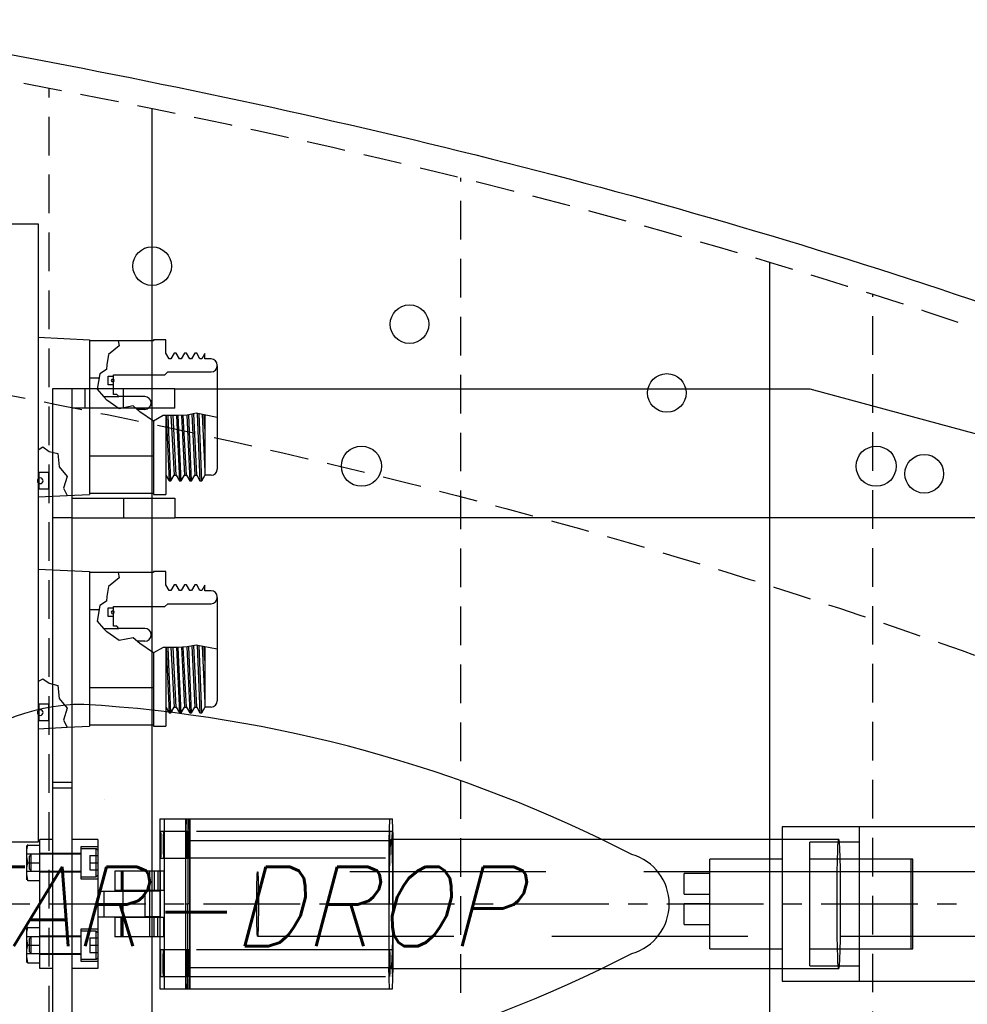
# Model space of a CAD drawing. Extents: x -181 to 162, y 84 to 272.
# Tile 32 of 85: x -20 to -11, y 104 to 114. Entities that reach past the tile are written whole.
import ezdxf

# ---------------------------------------------------------------- set-up
doc = ezdxf.new("R2010")
doc.units = 0
doc.header["$LTSCALE"] = 1.5
doc.header["$MEASUREMENT"] = 0
for name, pattern in [('CENTER', [2, 1.25, -0.25, 0.25, -0.25]), ('HIDDEN', [0.375, 0.25, -0.125]), ('SLDHIDDEN0', [1.905, 1.27, -0.635])]:
    doc.linetypes.add(name, pattern=pattern)
doc.layers.get('0').update_dxf_attribs({"linetype": 'CONTINUOUS'})
doc.layers.get('DEFPOINTS').update_dxf_attribs({"linetype": 'CONTINUOUS'})
for name, color, linetype in [('DEVICE_TRACKPOINT', 212, 'CONTINUOUS'), ('DIM', 1, 'CONTINUOUS'), ('HULL', 7, 'CONTINUOUS'), ('J_BOX_AFT', 171, 'CONTINUOUS'), ('STATION13', 90, 'CONTINUOUS'), ('STATION14', 100, 'CONTINUOUS'), ('TAIL', 140, 'CONTINUOUS')]:
    doc.layers.add(name, color=color, linetype=linetype)
doc.styles.add('ENGR', font='Romans', dxfattribs={"oblique": 15})
doc.dimstyles.get("Standard").update_dxf_attribs({"dimtxt": 0.18, "dimasz": 0.18, "dimexe": 0.18, "dimexo": 0.0625, "dimgap": 0.09, "dimtad": 0, "dimtih": 1, "dimtoh": 1, "dimdec": 4, "dimzin": 0, "dimtxsty": 'STANDARD', "dimcen": 0.09, "dimazin": 3, "dimtfac": 1, "dimtdec": 4, "dimtofl": 0, "dimtmove": 0, "dimatfit": 3, "dimtolj": 1, "dimtzin": 0})

# ---------------------------------------------------------------- blocks, each defined once
blk = doc.blocks.new('*D13')
at = {"color": 0, "linetype": 'BYBLOCK'}
for start, end in [(36.08281, 54.4378), (5.5622, 24.27056)]:
    blk.add_arc((-66.6118, 105.266), 11.1294, start, end, dxfattribs=at)
for points in [[(-60.2366, 114.1682), (-60.0416, 114.4709), (-61.0471, 114.9043)], [(-55.355, 106.3534), (-55.7146, 106.336), (-55.4824, 105.266)]]:
    blk.add_solid(points, dxfattribs=at)
at = {"layer": 'DEFPOINTS', "color": 0, "linetype": 'BYBLOCK'}
for p in [(-60.1729, 116.4184), (-56.1536, 109.0724), (-100.5781, 105.266), (-66.6118, 105.266), (0.4895, 105.266)]:
    blk.add_point(p, dxfattribs=at)
at = {"color": 0, "linetype": 'BYBLOCK', "insert": (-56.9735, 110.8306), "char_height": 0.9, "attachment_point": 5, "style": 'ENGR'}
blk.add_mtext('\\A1;60°', dxfattribs=at)
blk = doc.blocks.new('*D14')
at = {"color": 0, "linetype": 'BYBLOCK'}
for p, q in [((-46.001, 114.1007), (-53.5143, 123.5221)), ((-47.0493, 105.266), (-62.306, 105.266))]:
    blk.add_line(p, q, dxfattribs=at)
for centre, radius, start, end in [((-38.9555, 105.266), 23.2154, 128.90461, 153.94624), ((-38.9555, 105.266), 23.2154, 154.62422, 179.66682), ((-66.6118, 105.266), 11.1687, 335.70973, 354.45741), ((-66.6118, 105.266), 11.1687, 305.54259, 323.93941)]:
    blk.add_arc(centre, radius, start, end, dxfattribs=at)
for points in [[(-53.5495, 123.3496), (-53.5213, 123.3145), (-53.4301, 123.4165)], [(-62.1481, 105.4009), (-62.1931, 105.401), (-62.171, 105.266)], [(-55.6751, 104.1959), (-55.3155, 104.1785), (-55.4431, 105.266)], [(-60.0219, 96.0268), (-60.2168, 96.3295), (-61.0274, 95.5936)]]:
    blk.add_solid(points, dxfattribs=at)
at = {"layer": 'DEFPOINTS', "color": 0, "linetype": 'BYBLOCK'}
for p in [(-58.137, 118.3437), (-45.9425, 114.0274), (-100.5781, 105.266), (-66.6118, 105.266), (-46.9555, 105.266), (-38.9555, 105.266), (-38.9555, 105.266), (0.4895, 105.266), (-58.0561, 98.0869), (-60.1729, 94.1135)]:
    blk.add_point(p, dxfattribs=at)
at = {"color": 0, "linetype": 'BYBLOCK', "attachment_point": 5, "style": 'ENGR'}
for s, insert, char_height in [('\\A1;51.4286°', (-59.8719, 115.3388), 0.1125), ('\\A1;60°', (-56.9394, 99.6816), 0.9)]:
    blk.add_mtext(s, dxfattribs=dict(at, insert=insert, char_height=char_height))

msp = doc.modelspace()

# ---------------------------------------------------------------- linework, layer by layer
at = {"layer": 'DEVICE_TRACKPOINT'}
for centre, radius, start, end in [((-19.24282, 105.26596), 1.9375, 90, 270), ((-20.04631, 93.80377), 13.42376, 62.830821, 86.568436), ((-14.05532, 105.26596), 0.5, 286.087703, 73.912297), ((-20.04631, 116.72816), 13.42376, 273.431564, 297.169179)]:
    msp.add_arc(centre, radius, start, end, dxfattribs=at)
at = {"layer": 'HULL', "color": 1, "linetype": 'HIDDEN'}
for p, q in [((-19.57806, 97.34596), (-19.57806, 113.18596)), ((-15.57806, 98.21596), (-15.57806, 112.31596)), ((-11.57806, 99.34596), (-11.57806, 111.18596))]:
    msp.add_line(p, q, dxfattribs=at)
at = {"layer": 'HULL', "color": 1, "linetype": 'CENTER', "ltscale": 0.5}
msp.add_line((-100.57806, 105.26596), (0.48946, 105.26596), dxfattribs=at)
at = {"layer": 'HULL'}
for centre in [(-18.57806, 111.45796), (-16.07806, 110.89423), (-13.57806, 110.227), (-11.07806, 109.44204)]:
    msp.add_circle(centre, 0.1875, dxfattribs=at)
msp.add_open_spline([(-48.95324, 115.75906), (-48.84376, 115.75777), (-48.73428, 115.75645), (-46.45449, 115.7283), (-44.2833, 115.68556), (-39.9428, 115.53271), (-37.77383, 115.42729), (-33.4384, 115.15612), (-31.27203, 114.98494), (-26.94861, 114.55135), (-24.78874, 114.30093), (-20.99171, 113.71354), (-19.35143, 113.41455), (-16.09003, 112.71673), (-14.46962, 112.31322), (-11.26659, 111.37254), (-9.68406, 110.83541), (-7.55502, 110.00951), (-6.98557, 109.77846), (-6.42025, 109.53743)], degree=3, knots=[74.6001134, 74.6001134, 74.6001134, 74.6001134, 74.9283983, 74.9283983, 81.4361575, 81.4361575, 87.9439167, 87.9439167, 94.4516759, 94.4516759, 100.9594351, 100.9594351, 105.9455006, 105.9455006, 110.9315661, 110.9315661, 115.9176317, 115.9176317, 117.7521095, 117.7521095, 117.7521095, 117.7521095], dxfattribs=at)
at = {"layer": 'HULL', "linetype": 'HIDDEN'}
for points, knots in [([(-48.95324, 115.50903), (-47.16125, 115.48809), (-43.36781, 115.42367), (-37.57394, 115.17955), (-32.23851, 114.82774), (-27.57243, 114.37093), (-23.56567, 113.88505), (-19.55998, 113.2139), (-15.5475, 112.35282), (-11.53283, 111.22406), (-8.49984, 110.13242), (-6.80428, 109.43047), (-6.42025, 109.26596)], [74.6030311, 74.6030311, 74.6030311, 74.6030311, 79.9791963, 85.9844023, 91.9983944, 96.0173619, 100.0484908, 104.1042151, 108.1977344, 112.3542834, 116.6055891, 117.8588752, 117.8588752, 117.8588752, 117.8588752]), ([(-30.76888, 111.66263), (-29.7295, 111.56709), (-28.68985, 111.46122), (-26.40879, 111.2078), (-25.17688, 111.05625), (-22.63328, 110.68783), (-21.31217, 110.46496), (-18.68369, 109.95869), (-17.38419, 109.67639), (-14.8201, 109.0333), (-13.55198, 108.67196), (-11.23506, 107.9222), (-10.17947, 107.54517), (-8.62026, 106.93455), (-8.10727, 106.72497), (-7.60153, 106.50832)], [93.0863497, 93.0863497, 93.0863497, 93.0863497, 96.2758139, 96.2758139, 100.0991072, 100.0991072, 104.2544148, 104.2544148, 108.4097224, 108.4097224, 112.56503, 112.56503, 116.1059409, 116.1059409, 117.8588752, 117.8588752, 117.8588752, 117.8588752])]:
    msp.add_open_spline(points, degree=3, knots=knots, dxfattribs=at)
at = {"layer": 'J_BOX_AFT'}
for p, q in [((-22.68507, 111.8676), (-19.68507, 111.8676)), ((-19.68507, 111.8676), (-19.68507, 105.8676)), ((-19.68507, 110.7676), (-19.68507, 109.67605)), ((-19.68507, 110.7676), (-19.18507, 110.7426)), ((-19.18507, 110.7426), (-19.18507, 109.2426)), ((-18.9073, 110.73402), (-19.18507, 110.73402)), ((-18.56507, 110.73402), (-18.9073, 110.73402)), ((-18.44507, 110.7426), (-18.56507, 110.7426)), ((-18.56507, 110.7426), (-18.56507, 110.73402)), ((-18.44507, 110.6126), (-18.44507, 110.7426)), ((-18.41332, 110.5576), (-18.44507, 110.6126)), ((-18.36332, 110.6126), (-18.39507, 110.5576)), ((-18.34507, 110.6126), (-18.36332, 110.6126)), ((-18.31332, 110.5576), (-18.34507, 110.6126)), ((-18.26332, 110.6126), (-18.29507, 110.5576)), ((-18.24507, 110.6126), (-18.26332, 110.6126)), ((-18.21332, 110.5576), (-18.24507, 110.6126)), ((-18.16332, 110.6126), (-18.19507, 110.5576)), ((-18.14507, 110.6126), (-18.16332, 110.6126)), ((-18.11332, 110.5576), (-18.14507, 110.6126)), ((-18.06507, 110.60956), (-18.09507, 110.5576)), ((-18.06507, 110.5571), (-18.06507, 110.60956)), ((-18.39507, 110.5576), (-18.41332, 110.5576)), ((-18.29507, 110.5576), (-18.31332, 110.5576)), ((-18.19507, 110.5576), (-18.21332, 110.5576)), ((-18.09507, 110.5576), (-18.11332, 110.5576)), ((-18.00507, 110.5571), (-18.06507, 110.5571)), ((-17.94507, 110.4911), (-17.94507, 110.4971)), ((-18.95207, 110.4026), (-18.45557, 110.4026)), ((-18.95207, 110.3901), (-18.95207, 110.4026)), ((-18.45557, 110.4026), (-18.42707, 110.4311)), ((-18.42707, 110.4311), (-18.00507, 110.4311)), ((-17.94507, 110.4911), (-17.94507, 109.4941)), ((-19.09305, 110.37076), (-19.18507, 110.37076)), ((-18.95207, 110.21167), (-18.95207, 110.3051)), ((-18.92207, 110.21167), (-18.95207, 110.21167)), ((-18.90207, 110.19167), (-18.92207, 110.21167)), ((-19.04938, 110.19167), (-18.90207, 110.19167)), ((-18.64982, 110.19167), (-18.90207, 110.19167)), ((-18.64982, 110.06667), (-18.72259, 110.06667)), ((-18.56507, 109.9548), (-18.56507, 109.2426)), ((-18.44507, 110.00691), (-18.44507, 109.2426)), ((-18.06507, 110.01272), (-18.06507, 109.42456)), ((-19.68507, 109.67605), (-19.68507, 109.45416)), ((-18.56507, 109.61443), (-19.18507, 109.61443)), ((-19.58107, 109.45416), (-19.68507, 109.45416)), ((-19.58107, 109.29431), (-19.58107, 109.45416)), ((-17.94507, 109.4941), (-17.94507, 109.4881)), ((-18.44507, 109.4276), (-18.41332, 109.3726)), ((-18.41332, 109.3726), (-18.39507, 109.3726)), ((-18.39507, 109.3726), (-18.36332, 109.4276)), ((-18.36332, 109.4276), (-18.34507, 109.4276)), ((-18.34507, 109.4276), (-18.31332, 109.3726)), ((-18.31332, 109.3726), (-18.29507, 109.3726)), ((-18.29507, 109.3726), (-18.26332, 109.4276)), ((-18.26332, 109.4276), (-18.24507, 109.4276)), ((-18.24507, 109.4276), (-18.21332, 109.3726)), ((-18.21332, 109.3726), (-18.19507, 109.3726)), ((-18.19507, 109.3726), (-18.16332, 109.4276)), ((-18.16332, 109.4276), (-18.14507, 109.4276)), ((-18.14507, 109.4276), (-18.11332, 109.3726)), ((-18.11332, 109.3726), (-18.09507, 109.3726)), ((-18.09507, 109.3726), (-18.06507, 109.42456)), ((-18.00507, 109.4281), (-18.06507, 109.4281)), ((-19.58107, 109.29431), (-19.68507, 109.29431)), ((-19.68507, 109.29431), (-19.68507, 109.2176)), ((-18.56507, 109.25117), (-19.18507, 109.25117)), ((-19.68507, 109.2176), (-19.40283, 109.23171)), ((-19.40283, 109.23171), (-19.18507, 109.2426)), ((-18.56507, 109.2426), (-18.44507, 109.2426)), ((-19.68507, 108.5176), (-19.18507, 108.4926)), ((-19.68507, 108.5176), (-19.68507, 107.42605)), ((-19.18507, 108.4926), (-19.18507, 106.9926)), ((-18.44507, 108.4926), (-18.56507, 108.4926)), ((-18.56507, 108.4926), (-18.56507, 108.48402)), ((-18.44507, 108.3626), (-18.44507, 108.4926)), ((-18.9073, 108.48402), (-19.18507, 108.48402)), ((-18.56507, 108.48402), (-18.9073, 108.48402)), ((-18.41332, 108.3076), (-18.44507, 108.3626)), ((-18.39507, 108.3076), (-18.41332, 108.3076)), ((-18.36332, 108.3626), (-18.39507, 108.3076)), ((-18.34507, 108.3626), (-18.36332, 108.3626)), ((-18.31332, 108.3076), (-18.34507, 108.3626)), ((-18.29507, 108.3076), (-18.31332, 108.3076)), ((-18.26332, 108.3626), (-18.29507, 108.3076)), ((-18.24507, 108.3626), (-18.26332, 108.3626)), ((-18.21332, 108.3076), (-18.24507, 108.3626)), ((-18.19507, 108.3076), (-18.21332, 108.3076)), ((-18.16332, 108.3626), (-18.19507, 108.3076)), ((-18.14507, 108.3626), (-18.16332, 108.3626)), ((-18.11332, 108.3076), (-18.14507, 108.3626)), ((-18.09507, 108.3076), (-18.11332, 108.3076)), ((-18.06507, 108.35956), (-18.09507, 108.3076)), ((-18.06507, 108.3071), (-18.06507, 108.35956)), ((-18.00507, 108.3071), (-18.06507, 108.3071)), ((-17.94507, 108.2411), (-17.94507, 108.2471)), ((-17.94507, 108.2411), (-17.94507, 107.2441)), ((-19.09305, 108.12076), (-19.18507, 108.12076)), ((-18.95207, 108.1526), (-18.45557, 108.1526)), ((-18.95207, 108.1401), (-18.95207, 108.1526)), ((-18.45557, 108.1526), (-18.42707, 108.1811)), ((-18.42707, 108.1811), (-18.00507, 108.1811)), ((-18.95207, 107.96167), (-18.95207, 108.0551)), ((-19.04938, 107.94167), (-18.90207, 107.94167)), ((-18.92207, 107.96167), (-18.95207, 107.96167)), ((-18.90207, 107.94167), (-18.92207, 107.96167)), ((-18.64982, 107.94167), (-18.90207, 107.94167)), ((-18.64982, 107.81667), (-18.72259, 107.81667)), ((-18.44507, 107.75691), (-18.44507, 106.9926)), ((-18.06507, 107.76272), (-18.06507, 107.17456)), ((-18.56507, 107.7048), (-18.56507, 106.9926)), ((-19.68507, 107.42605), (-19.68507, 107.20416)), ((-18.56507, 107.36443), (-19.18507, 107.36443)), ((-17.94507, 107.2441), (-17.94507, 107.2381)), ((-19.58107, 107.20416), (-19.68507, 107.20416)), ((-19.58107, 107.04431), (-19.58107, 107.20416)), ((-18.44507, 107.1776), (-18.41332, 107.1226)), ((-18.39507, 107.1226), (-18.36332, 107.1776)), ((-18.36332, 107.1776), (-18.34507, 107.1776)), ((-18.34507, 107.1776), (-18.31332, 107.1226)), ((-18.29507, 107.1226), (-18.26332, 107.1776)), ((-18.26332, 107.1776), (-18.24507, 107.1776)), ((-18.24507, 107.1776), (-18.21332, 107.1226)), ((-18.19507, 107.1226), (-18.16332, 107.1776)), ((-18.16332, 107.1776), (-18.14507, 107.1776)), ((-18.14507, 107.1776), (-18.11332, 107.1226)), ((-18.09507, 107.1226), (-18.06507, 107.17456)), ((-18.00507, 107.1781), (-18.06507, 107.1781)), ((-18.41332, 107.1226), (-18.39507, 107.1226)), ((-18.31332, 107.1226), (-18.29507, 107.1226)), ((-18.21332, 107.1226), (-18.19507, 107.1226)), ((-18.11332, 107.1226), (-18.09507, 107.1226)), ((-19.58107, 107.04431), (-19.68507, 107.04431)), ((-19.68507, 107.04431), (-19.68507, 106.9676)), ((-19.68507, 106.9676), (-19.40283, 106.98171)), ((-19.40283, 106.98171), (-19.18507, 106.9926)), ((-18.56507, 107.00117), (-19.18507, 107.00117)), ((-18.56507, 106.9926), (-18.44507, 106.9926)), ((-19.68507, 105.8676), (-22.68507, 105.8676))]:
    msp.add_line(p, q, dxfattribs=at)
at = {"layer": 'J_BOX_AFT', "color": 5}
for p, q in [((-18.9073, 110.73402), (-18.89678, 110.68309)), ((-19.00198, 110.59895), (-19.01952, 110.50079)), ((-18.89678, 110.68309), (-19.00198, 110.59895)), ((-19.01952, 110.50079), (-19.02302, 110.45522)), ((-19.08614, 110.41315), (-19.11069, 110.2624)), ((-19.02302, 110.45522), (-19.08614, 110.41315)), ((-19.00407, 110.3901), (-18.95207, 110.3901)), ((-19.00407, 110.3051), (-19.00407, 110.3901)), ((-18.95207, 110.3051), (-19.00407, 110.3051)), ((-18.95207, 110.3051), (-18.95207, 110.3901)), ((-19.11069, 110.2624), (-19.04938, 110.19167)), ((-19.01952, 110.15723), (-19.04938, 110.19167)), ((-19.01807, 110.15624), (-19.01952, 110.15723)), ((-18.95207, 110.11099), (-19.01807, 110.15624)), ((-18.89678, 110.07309), (-18.95207, 110.11099)), ((-18.76353, 110.10114), (-18.89678, 110.07309)), ((-18.69691, 110.04504), (-18.76353, 110.10114)), ((-18.56365, 109.95443), (-18.69691, 110.04504)), ((-18.14987, 110.02952), (-18.23753, 110.01199)), ((-18.1912, 110.02126), (-18.16332, 109.4276)), ((-18.14507, 109.4276), (-18.17312, 110.02487)), ((-17.94507, 109.98895), (-18.14987, 110.02952)), ((-18.14122, 110.02781), (-18.11332, 109.3726)), ((-18.09507, 109.3726), (-18.12283, 110.02416)), ((-18.09109, 110.01788), (-18.06507, 109.46724)), ((-18.47248, 110.00701), (-18.56365, 109.95443)), ((-18.33221, 110.0065), (-18.47248, 110.00701)), ((-18.44111, 110.0069), (-18.41332, 109.3726)), ((-18.39507, 109.3726), (-18.42285, 110.00683)), ((-18.39594, 110.00673), (-18.36332, 109.4276)), ((-18.34507, 109.4276), (-18.37447, 110.00666)), ((-18.34228, 110.00654), (-18.31332, 109.3726)), ((-18.23753, 110.01199), (-18.33221, 110.0065)), ((-18.29507, 109.3726), (-18.32407, 110.00698)), ((-18.29289, 110.00878), (-18.26332, 109.4276)), ((-18.24507, 109.4276), (-18.27685, 110.00971)), ((-18.24056, 110.01182), (-18.21332, 109.3726)), ((-18.19507, 109.3726), (-18.22245, 110.01501)), ((-18.06507, 109.8796), (-18.07284, 110.01426)), ((-19.68507, 109.67605), (-19.641, 109.70256)), ((-19.641, 109.70256), (-19.57905, 109.65837)), ((-19.57905, 109.65837), (-19.49349, 109.63775)), ((-19.49349, 109.63775), (-19.48169, 109.51107)), ((-19.67707, 109.29431), (-19.67707, 109.45416)), ((-19.48169, 109.51107), (-19.40499, 109.41679)), ((-19.40499, 109.41679), (-19.44039, 109.3019)), ((-19.44039, 109.3019), (-19.40283, 109.23171)), ((-18.89678, 108.43309), (-19.00198, 108.34895)), ((-18.9073, 108.48402), (-18.89678, 108.43309)), ((-19.00198, 108.34895), (-19.01952, 108.25079)), ((-19.02302, 108.20522), (-19.08614, 108.16315)), ((-19.01952, 108.25079), (-19.02302, 108.20522)), ((-19.08614, 108.16315), (-19.11069, 108.0124)), ((-19.00407, 108.1401), (-18.95207, 108.1401)), ((-19.00407, 108.0551), (-19.00407, 108.1401)), ((-18.95207, 108.0551), (-18.95207, 108.1401)), ((-19.11069, 108.0124), (-19.04938, 107.94167)), ((-18.95207, 108.0551), (-19.00407, 108.0551)), ((-19.01952, 107.90723), (-19.04938, 107.94167)), ((-19.01807, 107.90624), (-19.01952, 107.90723)), ((-18.95207, 107.86099), (-19.01807, 107.90624)), ((-18.89678, 107.82309), (-18.95207, 107.86099)), ((-18.76353, 107.85114), (-18.89678, 107.82309)), ((-18.69691, 107.79504), (-18.76353, 107.85114)), ((-18.56365, 107.70443), (-18.69691, 107.79504)), ((-18.47248, 107.75701), (-18.56365, 107.70443)), ((-18.33221, 107.7565), (-18.47248, 107.75701)), ((-18.44111, 107.7569), (-18.41332, 107.1226)), ((-18.39507, 107.1226), (-18.42285, 107.75683)), ((-18.39594, 107.75673), (-18.36332, 107.1776)), ((-18.34507, 107.1776), (-18.37447, 107.75666)), ((-18.34228, 107.75654), (-18.31332, 107.1226)), ((-18.23753, 107.76199), (-18.33221, 107.7565)), ((-18.29507, 107.1226), (-18.32407, 107.75698)), ((-18.29289, 107.75878), (-18.26332, 107.1776)), ((-18.24507, 107.1776), (-18.27685, 107.75971)), ((-18.24056, 107.76182), (-18.21332, 107.1226)), ((-18.14987, 107.77952), (-18.23753, 107.76199)), ((-18.19507, 107.1226), (-18.22245, 107.76501)), ((-18.1912, 107.77126), (-18.16332, 107.1776)), ((-18.14507, 107.1776), (-18.17312, 107.77487)), ((-17.94507, 107.73895), (-18.14987, 107.77952)), ((-18.14122, 107.77781), (-18.11332, 107.1226)), ((-18.09507, 107.1226), (-18.12283, 107.77416)), ((-18.09109, 107.76788), (-18.06507, 107.21724)), ((-18.06507, 107.6296), (-18.07284, 107.76426)), ((-19.68507, 107.42605), (-19.641, 107.45256)), ((-19.641, 107.45256), (-19.57905, 107.40837)), ((-19.57905, 107.40837), (-19.49349, 107.38775)), ((-19.49349, 107.38775), (-19.48169, 107.26107)), ((-19.48169, 107.26107), (-19.40499, 107.16679)), ((-19.67707, 107.04431), (-19.67707, 107.20416)), ((-19.40499, 107.16679), (-19.44039, 107.0519)), ((-19.44039, 107.0519), (-19.40283, 106.98171))]:
    msp.add_line(p, q, dxfattribs=at)
at = {"layer": 'J_BOX_AFT'}
for centre, radius, start, end in [((-18.00507, 110.4971), 0.06, 360, 90), ((-18.00507, 110.4911), 0.06, 270, 360), ((-18.64982, 110.12917), 0.0625, 270, 90), ((-18.00507, 109.4881), 0.06, 270, 360), ((-18.00507, 108.2471), 0.06, 360, 90), ((-18.00507, 108.2411), 0.06, 270, 360), ((-18.64982, 107.87917), 0.0625, 270, 90), ((-18.00507, 107.2381), 0.06, 270, 360)]:
    msp.add_arc(centre, radius, start, end, dxfattribs=at)
at = {"layer": 'J_BOX_AFT', "color": 7}
for centre, radius, start, end in [((-18.96093, 110.3476), 0.01444, 90, 270), ((-18.96093, 110.3476), 0.01444, 270, 90), ((-19.66477, 109.37424), 0.02755, 90, 270), ((-19.66477, 109.37424), 0.02755, 270, 90), ((-18.96093, 108.0976), 0.01444, 90, 270), ((-18.96093, 108.0976), 0.01444, 270, 90), ((-19.66477, 107.12424), 0.02755, 90, 270), ((-19.66477, 107.12424), 0.02755, 270, 90)]:
    msp.add_arc(centre, radius, start, end, dxfattribs=at)
at = {"layer": 'STATION13'}
msp.add_line((-18.57802, 97.55121), (-18.57802, 112.98902), dxfattribs=at)
at = {"layer": 'STATION14'}
msp.add_line((-12.57802, 99.04431), (-12.57802, 111.49592), dxfattribs=at)
at = {"layer": 'TAIL', "linetype": 'CONTINUOUS'}
for p, q in [((-19.54479, 110.26595), (-19.54479, 106.38887)), ((-19.35679, 110.26595), (-19.54479, 110.26595)), ((-19.35679, 110.26595), (-19.35679, 106.38887)), ((-18.85679, 110.26595), (-19.35679, 110.26595)), ((-18.35679, 110.26595), (-18.85679, 110.26595)), ((-18.85679, 110.07795), (-18.85679, 110.26595)), ((-18.35679, 110.26595), (-12.18897, 110.26595)), ((-18.35679, 110.07795), (-18.35679, 110.26595)), ((-12.18897, 110.26595), (-8.48181, 109.26596)), ((-18.85679, 110.07795), (-19.35679, 110.07795)), ((-18.35679, 110.07795), (-18.85679, 110.07795)), ((-19.35679, 109.20396), (-18.85679, 109.20396)), ((-18.85679, 109.20396), (-18.35679, 109.20396)), ((-18.85679, 109.20396), (-18.85679, 109.01596)), ((-18.35679, 109.20396), (-18.35679, 109.01596)), ((-19.35679, 109.01596), (-18.85679, 109.01596)), ((-18.85679, 109.01596), (-18.35679, 109.01596)), ((-9.85681, 109.01596), (-18.35679, 109.01596)), ((-19.54479, 106.38887), (-19.54479, 104.14306)), ((-19.35679, 106.38887), (-19.54479, 106.38887)), ((-19.35679, 106.38887), (-19.35679, 104.14306)), ((-19.04379, 106.27536), (-19.04379, 106.27536)), ((-18.5029, 106.09096), (-18.5029, 105.58396)), ((-18.5029, 106.09096), (-18.46084, 106.09096)), ((-18.46084, 106.09096), (-18.46084, 104.44097)), ((-18.46084, 106.09096), (-18.21092, 106.09096)), ((-18.23195, 106.09096), (-18.23195, 105.26596)), ((-18.21092, 106.09096), (-18.21092, 104.44097)), ((-18.21092, 106.09096), (-16.24185, 106.09096)), ((-16.23656, 105.8837), (-16.24185, 106.09096)), ((-12.4592, 106.01596), (-12.4592, 105.89096)), ((-11.7092, 106.01596), (-12.4592, 106.01596)), ((-11.7092, 106.01596), (-11.7092, 105.57846)), ((-11.7092, 106.01596), (-11.7092, 105.57846)), ((-10.4592, 106.01596), (-11.7092, 106.01596)), ((-19.79979, 105.83279), (-19.79979, 105.49913)), ((-19.78497, 105.83796), (-19.79265, 105.83796)), ((-19.78497, 105.83796), (-19.66979, 105.83796)), ((-19.66979, 104.64097), (-19.66979, 105.89096)), ((-19.54479, 105.89096), (-19.66979, 105.89096)), ((-19.10679, 105.89096), (-19.35679, 105.89096)), ((-19.10679, 105.89096), (-19.10679, 104.64097)), ((-18.21092, 104.64823), (-18.21092, 105.8837)), ((-18.21092, 105.8837), (-16.23656, 105.8837)), ((-11.90902, 105.89096), (-16.23675, 105.89096)), ((-16.23656, 104.64823), (-16.23656, 105.8837)), ((-19.78497, 105.66596), (-19.66979, 105.66596)), ((-18.86844, 105.58396), (-18.94073, 105.58396)), ((-18.94073, 105.58396), (-18.94073, 105.39596)), ((-18.52418, 105.58396), (-18.86844, 105.58396)), ((-18.86844, 105.58396), (-18.86844, 105.39596)), ((-18.4642, 105.58396), (-18.52418, 105.58396)), ((-18.52418, 105.58396), (-18.52418, 105.39596)), ((-18.4642, 105.58396), (-18.4642, 105.39596)), ((-9.55629, 105.57846), (-11.89522, 105.57846)), ((-19.78497, 105.49396), (-19.79265, 105.49396)), ((-19.78497, 105.49396), (-19.66979, 105.49396)), ((-19.78497, 105.49396), (-19.66979, 105.49396)), ((-19.10679, 105.39096), (-19.04679, 105.39096)), ((-19.04679, 105.39096), (-18.64879, 105.39096)), ((-19.04679, 105.39096), (-19.04679, 105.14096)), ((-18.86844, 105.39596), (-18.94073, 105.39596)), ((-18.52418, 105.39596), (-18.86844, 105.39596)), ((-18.49705, 105.39096), (-18.64879, 105.39096)), ((-18.64879, 105.39096), (-18.64879, 105.14096)), ((-18.4642, 105.39596), (-18.52418, 105.39596)), ((-18.5029, 105.39596), (-18.5029, 105.39096)), ((-18.49705, 105.14096), (-18.49705, 105.39096)), ((-18.25299, 105.26596), (-18.23195, 105.26596)), ((-18.23195, 104.44097), (-18.23195, 105.26596)), ((-18.21092, 105.26596), (-18.23195, 105.26596)), ((-19.10679, 105.14096), (-19.04679, 105.14096)), ((-19.04679, 105.14096), (-18.64879, 105.14096)), ((-18.49705, 105.14096), (-18.64879, 105.14096)), ((-18.5029, 105.14096), (-18.5029, 105.13596)), ((-18.86844, 105.13596), (-18.94073, 105.13596)), ((-18.94073, 105.13596), (-18.94073, 104.94796)), ((-18.86844, 104.94796), (-18.86844, 105.13596)), ((-18.52418, 105.13596), (-18.86844, 105.13596)), ((-18.4642, 105.13596), (-18.52418, 105.13596)), ((-18.52418, 104.94796), (-18.52418, 105.13596)), ((-18.4642, 104.94796), (-18.4642, 105.13596)), ((-19.79979, 105.0328), (-19.79979, 104.69913)), ((-19.78497, 105.03796), (-19.79265, 105.03796)), ((-19.78497, 105.03796), (-19.66979, 105.03796)), ((-11.89522, 104.95346), (-9.55629, 104.95346)), ((-11.7092, 104.95346), (-11.7092, 104.51597)), ((-11.7092, 104.95346), (-11.7092, 104.51597)), ((-19.78497, 104.86596), (-19.66979, 104.86596)), ((-18.86844, 104.94796), (-18.94073, 104.94796)), ((-18.52418, 104.94796), (-18.86844, 104.94796)), ((-18.4642, 104.94796), (-18.52418, 104.94796)), ((-18.5029, 104.94796), (-18.5029, 104.44097)), ((-19.78497, 104.69397), (-19.79265, 104.69397)), ((-19.78497, 104.69397), (-19.66979, 104.69397)), ((-19.78497, 104.69397), (-19.66979, 104.69397)), ((-19.54479, 104.64097), (-19.66979, 104.64097)), ((-19.10679, 104.64097), (-19.35679, 104.64097)), ((-18.21092, 104.64823), (-16.23656, 104.64823)), ((-16.24185, 104.44097), (-16.23656, 104.64823)), ((-16.23675, 104.64097), (-11.90902, 104.64097)), ((-12.4592, 104.64097), (-12.4592, 104.51597)), ((-12.4592, 104.51597), (-11.7092, 104.51597)), ((-11.7092, 104.51597), (-10.4592, 104.51597)), ((-18.5029, 104.44097), (-18.46084, 104.44097)), ((-18.46084, 104.44097), (-18.21092, 104.44097)), ((-18.21092, 104.44097), (-16.24185, 104.44097))]:
    msp.add_line(p, q, dxfattribs=at)
at = {"layer": 'TAIL', "linetype": 'SLDHIDDEN0'}
for p, q in [((-19.22889, 110.07795), (-19.22889, 110.26595)), ((-19.35679, 109.01596), (-19.54479, 109.01596)), ((-19.35679, 106.44456), (-19.54479, 106.44456)), ((-18.25299, 106.09096), (-18.25299, 104.44097)), ((-18.2477, 106.09096), (-18.25299, 105.8837)), ((-18.21092, 105.8837), (-18.2162, 106.09096)), ((-16.27335, 106.09096), (-16.27863, 105.8837)), ((-18.46721, 105.97096), (-18.49653, 105.97096)), ((-18.21729, 105.97096), (-18.46721, 105.97096)), ((-18.21729, 105.96946), (-18.24661, 105.96946)), ((-16.24294, 105.96946), (-18.21729, 105.96946)), ((-19.27079, 105.82221), (-19.27079, 105.50971)), ((-19.10679, 105.82221), (-19.27079, 105.82221)), ((-18.25299, 105.8837), (-18.25299, 104.64823)), ((-18.25299, 105.8837), (-18.21092, 105.8837)), ((-16.27863, 105.8837), (-16.27863, 104.64823)), ((-16.23675, 105.89096), (-16.2576, 105.89096)), ((-12.4592, 105.89096), (-12.4592, 104.64097)), ((-12.1892, 105.26596), (-12.1892, 105.86596)), ((-11.7092, 105.86596), (-12.1892, 105.86596)), ((-19.66979, 105.74796), (-19.79979, 105.74796)), ((-19.75219, 105.74796), (-19.77079, 105.72936)), ((-19.77079, 105.66596), (-19.77079, 105.72936)), ((-19.75219, 105.66596), (-19.75219, 105.74796)), ((-19.27079, 105.74796), (-19.75219, 105.74796)), ((-19.54479, 105.75446), (-19.66979, 105.75446)), ((-19.35679, 105.75446), (-19.54479, 105.75446)), ((-19.27079, 105.75446), (-19.35679, 105.75446)), ((-19.12029, 105.80096), (-19.27079, 105.80096)), ((-19.18379, 105.73596), (-19.10679, 105.73596)), ((-19.18379, 105.73596), (-19.18379, 105.66596)), ((-19.10679, 105.78746), (-19.12029, 105.80096)), ((-19.12029, 105.66596), (-19.12029, 105.80096)), ((-19.77079, 105.60256), (-19.77079, 105.66596)), ((-19.75219, 105.58396), (-19.75219, 105.66596)), ((-19.18379, 105.66596), (-19.10679, 105.66596)), ((-19.18379, 105.66596), (-19.18379, 105.59596)), ((-19.12029, 105.53096), (-19.12029, 105.66596)), ((-18.49653, 105.71096), (-18.46721, 105.71096)), ((-18.46721, 105.71096), (-18.21729, 105.71096)), ((-18.24661, 105.71246), (-18.21729, 105.71246)), ((-18.21729, 105.71246), (-16.24294, 105.71246)), ((-12.4592, 105.70096), (-13.1592, 105.70096)), ((-13.1592, 105.3498), (-13.1592, 105.70096)), ((-11.1892, 105.70096), (-12.1892, 105.70096)), ((-11.2092, 105.70096), (-11.7092, 105.70096)), ((-11.2092, 105.70096), (-11.2092, 104.83096)), ((-11.1892, 105.26596), (-11.1892, 105.70096)), ((-19.79979, 105.58396), (-19.66979, 105.58396)), ((-19.77079, 105.60256), (-19.75219, 105.58396)), ((-19.75219, 105.58396), (-19.27079, 105.58396)), ((-19.66979, 105.57746), (-19.54479, 105.57746)), ((-19.54479, 105.57746), (-19.35679, 105.57746)), ((-19.35679, 105.57746), (-19.27079, 105.57746)), ((-19.27079, 105.53096), (-19.12029, 105.53096)), ((-19.18379, 105.59596), (-19.10679, 105.59596)), ((-19.18379, 105.59596), (-19.10679, 105.59596)), ((-19.12029, 105.53096), (-19.10679, 105.54446)), ((-18.87933, 105.58396), (-18.87933, 105.39596)), ((-18.86179, 105.58396), (-18.86179, 105.39596)), ((-18.60179, 105.39596), (-18.60179, 105.58396)), ((-18.55952, 105.58396), (-18.55952, 105.39596)), ((-18.5029, 105.58396), (-18.5029, 105.39596)), ((-18.49954, 105.58396), (-18.49954, 105.39596)), ((-11.89522, 105.57846), (-17.55367, 105.57846)), ((-13.4092, 105.48149), (-13.4092, 105.56221)), ((-13.1592, 105.56221), (-13.4092, 105.56221)), ((-11.7092, 105.57846), (-11.7092, 104.95346)), ((-11.7092, 105.57846), (-11.7092, 104.95346)), ((-19.27079, 105.50971), (-19.10679, 105.50971)), ((-13.4092, 105.36221), (-13.4092, 105.48149)), ((-18.86179, 105.39096), (-18.86179, 105.14096)), ((-18.64879, 105.39096), (-18.64879, 105.14096)), ((-18.60179, 105.14096), (-18.60179, 105.39096)), ((-18.5029, 105.39096), (-18.5029, 105.14096)), ((-13.4092, 105.36221), (-13.1592, 105.36221)), ((-13.1592, 104.83096), (-13.1592, 105.3498)), ((-13.4092, 105.18711), (-13.4092, 105.26784)), ((-13.1592, 105.26784), (-13.4092, 105.26784)), ((-12.1892, 104.66597), (-12.1892, 105.26596)), ((-11.1892, 104.83096), (-11.1892, 105.26596)), ((-13.4092, 105.06784), (-13.4092, 105.18711)), ((-18.87933, 104.94796), (-18.87933, 105.13596)), ((-18.86179, 105.13596), (-18.86179, 104.94796)), ((-18.60179, 104.94796), (-18.60179, 105.13596)), ((-18.55952, 104.94796), (-18.55952, 105.13596)), ((-18.5029, 105.13596), (-18.5029, 104.94796)), ((-18.49954, 104.94796), (-18.49954, 105.13596)), ((-13.4092, 105.06784), (-13.1592, 105.06784)), ((-19.54479, 104.95446), (-19.66979, 104.95446)), ((-19.35679, 104.95446), (-19.54479, 104.95446)), ((-19.27079, 104.95446), (-19.35679, 104.95446)), ((-19.27079, 105.02221), (-19.27079, 104.70972)), ((-19.10679, 105.02221), (-19.27079, 105.02221)), ((-19.12029, 105.00096), (-19.27079, 105.00096)), ((-19.10679, 104.98746), (-19.12029, 105.00096)), ((-19.12029, 104.86596), (-19.12029, 105.00096)), ((-17.55367, 104.95346), (-11.89522, 104.95346)), ((-19.66979, 104.94796), (-19.79979, 104.94796)), ((-19.75219, 104.94796), (-19.77079, 104.92936)), ((-19.77079, 104.86596), (-19.77079, 104.92936)), ((-19.77079, 104.80256), (-19.77079, 104.86596)), ((-19.75219, 104.86596), (-19.75219, 104.94796)), ((-19.27079, 104.94796), (-19.75219, 104.94796)), ((-19.75219, 104.78396), (-19.75219, 104.86596)), ((-19.18379, 104.93596), (-19.10679, 104.93596)), ((-19.18379, 104.93596), (-19.18379, 104.86596)), ((-19.18379, 104.86596), (-19.10679, 104.86596)), ((-19.18379, 104.86596), (-19.18379, 104.79596)), ((-19.12029, 104.73097), (-19.12029, 104.86596)), ((-19.79979, 104.78396), (-19.66979, 104.78396)), ((-19.77079, 104.80256), (-19.75219, 104.78396)), ((-19.75219, 104.78396), (-19.27079, 104.78396)), ((-19.66979, 104.77746), (-19.54479, 104.77746)), ((-19.54479, 104.77746), (-19.35679, 104.77746)), ((-19.35679, 104.77746), (-19.27079, 104.77746)), ((-19.18379, 104.79596), (-19.10679, 104.79596)), ((-19.18379, 104.79596), (-19.10679, 104.79596)), ((-18.46721, 104.82096), (-18.49653, 104.82096)), ((-18.21729, 104.82096), (-18.46721, 104.82096)), ((-18.21729, 104.81946), (-18.24661, 104.81946)), ((-16.24294, 104.81946), (-18.21729, 104.81946)), ((-13.1592, 104.83096), (-12.4592, 104.83096)), ((-12.1892, 104.83096), (-11.1892, 104.83096)), ((-11.7092, 104.83096), (-11.2092, 104.83096)), ((-19.27079, 104.73097), (-19.12029, 104.73097)), ((-19.27079, 104.70972), (-19.10679, 104.70972)), ((-19.12029, 104.73097), (-19.10679, 104.74447)), ((-12.1892, 104.66597), (-11.7092, 104.66597)), ((-18.25299, 104.64823), (-18.21092, 104.64823)), ((-18.25299, 104.64823), (-18.2477, 104.44097)), ((-18.2162, 104.44097), (-18.21092, 104.64823)), ((-16.27335, 104.44097), (-16.27863, 104.64823)), ((-16.2576, 104.64097), (-16.23675, 104.64097)), ((-18.49653, 104.56097), (-18.46721, 104.56097)), ((-18.46721, 104.56097), (-18.21729, 104.56097)), ((-18.24661, 104.56247), (-18.21729, 104.56247)), ((-18.21729, 104.56247), (-16.24294, 104.56247))]:
    msp.add_line(p, q, dxfattribs=at)
at = {"layer": 'TAIL', "linetype": 'CONTINUOUS', "flags": 128}
for points in [[(-18.49653, 105.71096), (-18.49735, 105.71505), (-18.49813, 105.72704), (-18.4988, 105.7462), (-18.49933, 105.77131), (-18.49968, 105.80079), (-18.49984, 105.8328), (-18.49979, 105.86532), (-18.49953, 105.89631), (-18.49908, 105.92383), (-18.49848, 105.94613), (-18.49775, 105.96183), (-18.49695, 105.96994), (-18.49612, 105.96994), (-18.49531, 105.96183), (-18.49458, 105.94613), (-18.49398, 105.92383), (-18.49353, 105.89631), (-18.49327, 105.86532), (-18.49322, 105.8328), (-18.49338, 105.80079), (-18.49373, 105.77131), (-18.49426, 105.7462), (-18.49493, 105.72704), (-18.49571, 105.71505), (-18.49653, 105.71096)], [(-18.46721, 105.97096), (-18.46803, 105.96688), (-18.46881, 105.95488), (-18.46948, 105.93573), (-18.47001, 105.91062), (-18.47036, 105.88113), (-18.47052, 105.84913), (-18.47047, 105.8166), (-18.47021, 105.78561), (-18.46976, 105.7581), (-18.46916, 105.73579), (-18.46843, 105.72009), (-18.46763, 105.71199), (-18.4668, 105.71199), (-18.46599, 105.72009), (-18.46526, 105.73579), (-18.46466, 105.7581), (-18.46421, 105.78561), (-18.46395, 105.8166), (-18.4639, 105.84913), (-18.46406, 105.88113), (-18.46441, 105.91062), (-18.46494, 105.93573), (-18.46561, 105.95488), (-18.46639, 105.96688), (-18.46721, 105.97096)], [(-19.78497, 105.66596), (-19.79631, 105.72764), (-19.79453, 105.79197), (-19.78497, 105.83796)], [(-11.90902, 105.89096), (-11.90857, 105.89071), (-11.90675, 105.8846), (-11.90497, 105.87043), (-11.90324, 105.84838), (-11.90158, 105.81873), (-11.90003, 105.78188), (-11.89859, 105.73831), (-11.89728, 105.68857), (-11.89613, 105.63333), (-11.89515, 105.5733), (-11.89434, 105.50926), (-11.89373, 105.44205), (-11.89332, 105.37254), (-11.89311, 105.30164), (-11.89311, 105.23028), (-11.89332, 105.15939), (-11.89373, 105.08988), (-11.89434, 105.02267), (-11.89515, 104.95863), (-11.89613, 104.8986), (-11.89728, 104.84336), (-11.89859, 104.79362), (-11.90003, 104.75004), (-11.90158, 104.71319), (-11.90324, 104.68355), (-11.90497, 104.6615), (-11.90675, 104.64733), (-11.90857, 104.64122), (-11.90902, 104.64097)], [(-19.78497, 105.49396), (-19.79631, 105.55564), (-19.79453, 105.61997), (-19.78497, 105.66596)], [(-19.78497, 104.86596), (-19.79631, 104.92765), (-19.79453, 104.99198), (-19.78497, 105.03796)], [(-19.78497, 104.69397), (-19.79631, 104.75565), (-19.79453, 104.81998), (-19.78497, 104.86596)], [(-18.49653, 104.82096), (-18.49735, 104.81688), (-18.49813, 104.80488), (-18.4988, 104.78573), (-18.49933, 104.76062), (-18.49968, 104.73114), (-18.49984, 104.69913), (-18.49979, 104.66661), (-18.49953, 104.63561), (-18.49908, 104.6081), (-18.49848, 104.58579), (-18.49775, 104.57009), (-18.49695, 104.56199), (-18.49612, 104.56199), (-18.49531, 104.57009), (-18.49458, 104.58579), (-18.49398, 104.6081), (-18.49353, 104.63561), (-18.49327, 104.66661), (-18.49322, 104.69913), (-18.49338, 104.73114), (-18.49373, 104.76062), (-18.49426, 104.78573), (-18.49493, 104.80488), (-18.49571, 104.81688), (-18.49653, 104.82096)], [(-18.46721, 104.56097), (-18.46803, 104.56505), (-18.46881, 104.57705), (-18.46948, 104.5962), (-18.47001, 104.62131), (-18.47036, 104.65079), (-18.47052, 104.6828), (-18.47047, 104.71532), (-18.47021, 104.74632), (-18.46976, 104.77383), (-18.46916, 104.79614), (-18.46843, 104.81184), (-18.46763, 104.81994), (-18.4668, 104.81994), (-18.46599, 104.81184), (-18.46526, 104.79614), (-18.46466, 104.77383), (-18.46421, 104.74632), (-18.46395, 104.71532), (-18.4639, 104.6828), (-18.46406, 104.65079), (-18.46441, 104.62131), (-18.46494, 104.5962), (-18.46561, 104.57705), (-18.46639, 104.56505), (-18.46721, 104.56097)]]:
    msp.add_lwpolyline(points, dxfattribs=at)
at = {"layer": 'TAIL', "linetype": 'SLDHIDDEN0', "flags": 128}
for points in [[(-18.24661, 105.71096), (-18.24744, 105.71505), (-18.24821, 105.72704), (-18.24888, 105.7462), (-18.24941, 105.77131), (-18.24976, 105.80079), (-18.24992, 105.8328), (-18.24987, 105.86532), (-18.24961, 105.89631), (-18.24917, 105.92383), (-18.24856, 105.94613), (-18.24783, 105.96183), (-18.24703, 105.96994), (-18.2462, 105.96994), (-18.24539, 105.96183), (-18.24466, 105.94613), (-18.24406, 105.92383), (-18.24361, 105.89631), (-18.24336, 105.86532), (-18.2433, 105.8328), (-18.24346, 105.80079), (-18.24381, 105.77131), (-18.24434, 105.7462), (-18.24502, 105.72704), (-18.24579, 105.71505), (-18.24661, 105.71096)], [(-18.24334, 105.84096), (-18.24344, 105.87292), (-18.24374, 105.90287), (-18.24422, 105.92893), (-18.24486, 105.94946), (-18.2456, 105.96317), (-18.24641, 105.96921), (-18.24723, 105.96719), (-18.24801, 105.95723), (-18.2487, 105.93997), (-18.24926, 105.91649), (-18.24966, 105.88827), (-18.24986, 105.85707), (-18.24986, 105.82486), (-18.24966, 105.79366), (-18.24926, 105.76543), (-18.2487, 105.74195), (-18.24801, 105.72469), (-18.24723, 105.71474), (-18.24641, 105.71272), (-18.2456, 105.71875), (-18.24486, 105.73247), (-18.24422, 105.753), (-18.24374, 105.77906), (-18.24344, 105.80901), (-18.24334, 105.84096)], [(-18.21729, 105.97096), (-18.21812, 105.96688), (-18.21889, 105.95488), (-18.21956, 105.93573), (-18.22009, 105.91062), (-18.22044, 105.88113), (-18.2206, 105.84913), (-18.22055, 105.8166), (-18.22029, 105.78561), (-18.21985, 105.7581), (-18.21924, 105.73579), (-18.21851, 105.72009), (-18.21771, 105.71199), (-18.21688, 105.71199), (-18.21607, 105.72009), (-18.21534, 105.73579), (-18.21474, 105.7581), (-18.21429, 105.78561), (-18.21404, 105.8166), (-18.21398, 105.84913), (-18.21414, 105.88113), (-18.21449, 105.91062), (-18.21502, 105.93573), (-18.2157, 105.95488), (-18.21647, 105.96688), (-18.21729, 105.97096)], [(-18.22057, 105.84096), (-18.22047, 105.87292), (-18.22016, 105.90287), (-18.21968, 105.92893), (-18.21905, 105.94946), (-18.2183, 105.96317), (-18.2175, 105.96921), (-18.21668, 105.96719), (-18.2159, 105.95723), (-18.2152, 105.93997), (-18.21464, 105.91649), (-18.21425, 105.88827), (-18.21404, 105.85707), (-18.21404, 105.82486), (-18.21425, 105.79366), (-18.21464, 105.76543), (-18.2152, 105.74195), (-18.2159, 105.72469), (-18.21668, 105.71474), (-18.2175, 105.71272), (-18.2183, 105.71875), (-18.21905, 105.73247), (-18.21968, 105.753), (-18.22016, 105.77906), (-18.22047, 105.80901), (-18.22057, 105.84096)], [(-16.26898, 105.84096), (-16.26908, 105.87292), (-16.26939, 105.90287), (-16.26987, 105.92893), (-16.2705, 105.94946), (-16.27125, 105.96317), (-16.27205, 105.96921), (-16.27287, 105.96719), (-16.27365, 105.95723), (-16.27435, 105.93997), (-16.27491, 105.91649), (-16.2753, 105.88827), (-16.27551, 105.85707), (-16.27551, 105.82486), (-16.2753, 105.79366), (-16.27491, 105.76543), (-16.27435, 105.74195), (-16.27365, 105.72469), (-16.27287, 105.71474), (-16.27205, 105.71272), (-16.27125, 105.71875), (-16.2705, 105.73247), (-16.26987, 105.753), (-16.26939, 105.77906), (-16.26908, 105.80901), (-16.26898, 105.84096)], [(-16.24621, 105.84096), (-16.24611, 105.87292), (-16.24581, 105.90287), (-16.24533, 105.92893), (-16.24469, 105.94946), (-16.24395, 105.96317), (-16.24314, 105.96921), (-16.24232, 105.96719), (-16.24154, 105.95723), (-16.24085, 105.93997), (-16.24029, 105.91649), (-16.23989, 105.88827), (-16.23969, 105.85707), (-16.23969, 105.82486), (-16.23989, 105.79366), (-16.24029, 105.76543), (-16.24085, 105.74195), (-16.24154, 105.72469), (-16.24232, 105.71474), (-16.24314, 105.71272), (-16.24395, 105.71875), (-16.24469, 105.73247), (-16.24533, 105.753), (-16.24581, 105.77906), (-16.24611, 105.80901), (-16.24621, 105.84096)], [(-16.27353, 105.26596), (-16.27343, 105.33721), (-16.27312, 105.40752), (-16.27261, 105.47599), (-16.2719, 105.54173), (-16.271, 105.60386), (-16.26993, 105.6616), (-16.2687, 105.71417), (-16.26733, 105.7609), (-16.26583, 105.80118), (-16.26422, 105.83448), (-16.26252, 105.86037), (-16.26076, 105.87851), (-16.25896, 105.88867), (-16.25714, 105.89071), (-16.25533, 105.8846), (-16.25355, 105.87043), (-16.25182, 105.84838), (-16.25016, 105.81873), (-16.2486, 105.78188), (-16.24716, 105.73831), (-16.24586, 105.68857), (-16.24471, 105.63333), (-16.24372, 105.5733), (-16.24292, 105.50926), (-16.24231, 105.44205), (-16.2419, 105.37254), (-16.24169, 105.30164), (-16.24169, 105.23028), (-16.2419, 105.15939), (-16.24231, 105.08988), (-16.24292, 105.02267), (-16.24372, 104.95863), (-16.24471, 104.8986), (-16.24586, 104.84336), (-16.24716, 104.79362), (-16.2486, 104.75004), (-16.25016, 104.71319), (-16.25182, 104.68355), (-16.25355, 104.6615), (-16.25533, 104.64733), (-16.25714, 104.64122), (-16.25896, 104.64326), (-16.26076, 104.65341), (-16.26252, 104.67155), (-16.26422, 104.69745), (-16.26583, 104.73075), (-16.26733, 104.77103), (-16.2687, 104.81776), (-16.26993, 104.87033), (-16.271, 104.92806), (-16.2719, 104.9902), (-16.27261, 105.05593), (-16.27312, 105.1244), (-16.27343, 105.19472), (-16.27353, 105.26596)], [(-11.92496, 105.26596), (-11.92485, 105.33721), (-11.92454, 105.40752), (-11.92403, 105.47599), (-11.92332, 105.54173), (-11.92243, 105.60386), (-11.92136, 105.6616), (-11.92013, 105.71417), (-11.91875, 105.7609), (-11.91725, 105.80118), (-11.91564, 105.83448), (-11.91395, 105.86037), (-11.91219, 105.87851), (-11.91038, 105.88867), (-11.90902, 105.89096)], [(-17.55775, 105.53453), (-17.5566, 105.55668), (-17.55537, 105.5713), (-17.5541, 105.57802), (-17.55282, 105.57665), (-17.55156, 105.56724), (-17.55035, 105.55002), (-17.54923, 105.52544), (-17.54823, 105.49415), (-17.54737, 105.45694), (-17.54667, 105.41479), (-17.54615, 105.36879), (-17.54583, 105.32012), (-17.54571, 105.27005), (-17.54579, 105.21987), (-17.54608, 105.17089), (-17.54657, 105.12437), (-17.54724, 105.08151), (-17.54808, 105.04344), (-17.54906, 105.01112), (-17.55016, 104.98541), (-17.55136, 104.96696), (-17.55261, 104.95626), (-17.55389, 104.95358), (-17.55517, 104.95899), (-17.5564, 104.97235), (-17.55757, 104.99331), (-17.55863, 105.02134), (-17.55957, 105.0557), (-17.56035, 105.09551), (-17.56096, 105.13973), (-17.56138, 105.18722), (-17.56161, 105.23675), (-17.56162, 105.28704), (-17.56143, 105.33678), (-17.56104, 105.38469), (-17.56046, 105.42952), (-17.55971, 105.47012), (-17.55879, 105.50542), (-17.55775, 105.53453)], [(-11.90902, 104.64097), (-11.91038, 104.64326), (-11.91219, 104.65341), (-11.91395, 104.67155), (-11.91564, 104.69745), (-11.91725, 104.73075), (-11.91875, 104.77103), (-11.92013, 104.81776), (-11.92136, 104.87033), (-11.92243, 104.92806), (-11.92332, 104.9902), (-11.92403, 105.05593), (-11.92454, 105.1244), (-11.92485, 105.19472), (-11.92496, 105.26596)], [(-18.24661, 104.82096), (-18.24744, 104.81688), (-18.24821, 104.80488), (-18.24888, 104.78573), (-18.24941, 104.76062), (-18.24976, 104.73114), (-18.24992, 104.69913), (-18.24987, 104.66661), (-18.24961, 104.63561), (-18.24917, 104.6081), (-18.24856, 104.58579), (-18.24783, 104.57009), (-18.24703, 104.56199), (-18.2462, 104.56199), (-18.24539, 104.57009), (-18.24466, 104.58579), (-18.24406, 104.6081), (-18.24361, 104.63561), (-18.24336, 104.66661), (-18.2433, 104.69913), (-18.24346, 104.73114), (-18.24381, 104.76062), (-18.24434, 104.78573), (-18.24502, 104.80488), (-18.24579, 104.81688), (-18.24661, 104.82096)], [(-18.24989, 104.69097), (-18.24979, 104.72292), (-18.24948, 104.75287), (-18.249, 104.77893), (-18.24837, 104.79946), (-18.24762, 104.81318), (-18.24682, 104.81921), (-18.246, 104.81719), (-18.24522, 104.80724), (-18.24452, 104.78998), (-18.24396, 104.7665), (-18.24357, 104.73827), (-18.24336, 104.70707), (-18.24336, 104.67486), (-18.24357, 104.64366), (-18.24396, 104.61543), (-18.24452, 104.59195), (-18.24522, 104.57469), (-18.246, 104.56474), (-18.24682, 104.56272), (-18.24762, 104.56875), (-18.24837, 104.58247), (-18.249, 104.603), (-18.24948, 104.62906), (-18.24979, 104.65901), (-18.24989, 104.69097)], [(-18.21729, 104.56097), (-18.21812, 104.56505), (-18.21889, 104.57705), (-18.21956, 104.5962), (-18.22009, 104.62131), (-18.22044, 104.65079), (-18.2206, 104.6828), (-18.22055, 104.71532), (-18.22029, 104.74632), (-18.21985, 104.77383), (-18.21924, 104.79614), (-18.21851, 104.81184), (-18.21771, 104.81994), (-18.21688, 104.81994), (-18.21607, 104.81184), (-18.21534, 104.79614), (-18.21474, 104.77383), (-18.21429, 104.74632), (-18.21404, 104.71532), (-18.21398, 104.6828), (-18.21414, 104.65079), (-18.21449, 104.62131), (-18.21502, 104.5962), (-18.2157, 104.57705), (-18.21647, 104.56505), (-18.21729, 104.56097)], [(-18.21402, 104.69097), (-18.21412, 104.72292), (-18.21442, 104.75287), (-18.2149, 104.77893), (-18.21554, 104.79946), (-18.21628, 104.81318), (-18.21709, 104.81921), (-18.21791, 104.81719), (-18.21869, 104.80724), (-18.21938, 104.78998), (-18.21994, 104.7665), (-18.22034, 104.73827), (-18.22054, 104.70707), (-18.22054, 104.67486), (-18.22034, 104.64366), (-18.21994, 104.61543), (-18.21938, 104.59195), (-18.21869, 104.57469), (-18.21791, 104.56474), (-18.21709, 104.56272), (-18.21628, 104.56875), (-18.21554, 104.58247), (-18.2149, 104.603), (-18.21442, 104.62906), (-18.21412, 104.65901), (-18.21402, 104.69097)], [(-16.27553, 104.69097), (-16.27543, 104.72292), (-16.27513, 104.75287), (-16.27465, 104.77893), (-16.27401, 104.79946), (-16.27327, 104.81318), (-16.27246, 104.81921), (-16.27164, 104.81719), (-16.27086, 104.80724), (-16.27017, 104.78998), (-16.26961, 104.7665), (-16.26921, 104.73827), (-16.26901, 104.70707), (-16.26901, 104.67486), (-16.26921, 104.64366), (-16.26961, 104.61543), (-16.27017, 104.59195), (-16.27086, 104.57469), (-16.27164, 104.56474), (-16.27246, 104.56272), (-16.27327, 104.56875), (-16.27401, 104.58247), (-16.27465, 104.603), (-16.27513, 104.62906), (-16.27543, 104.65901), (-16.27553, 104.69097)], [(-16.23966, 104.69097), (-16.23976, 104.72292), (-16.24007, 104.75287), (-16.24055, 104.77893), (-16.24118, 104.79946), (-16.24193, 104.81318), (-16.24273, 104.81921), (-16.24355, 104.81719), (-16.24433, 104.80724), (-16.24503, 104.78998), (-16.24559, 104.7665), (-16.24598, 104.73827), (-16.24619, 104.70707), (-16.24619, 104.67486), (-16.24598, 104.64366), (-16.24559, 104.61543), (-16.24503, 104.59195), (-16.24433, 104.57469), (-16.24355, 104.56474), (-16.24273, 104.56272), (-16.24193, 104.56875), (-16.24118, 104.58247), (-16.24055, 104.603), (-16.24007, 104.62906), (-16.23976, 104.65901), (-16.23966, 104.69097)]]:
    msp.add_lwpolyline(points, dxfattribs=at)
at = {"layer": 'TAIL', "linetype": 'CONTINUOUS'}
for centre in [(-16.54479, 109.51596), (-11.5448, 109.51596)]:
    msp.add_circle(centre, 0.195, dxfattribs=at)

# ---------------------------------------------------------------- texts
at = {"layer": 'DEVICE_TRACKPOINT', "style": 'ENGR', "oblique": 15}
msp.add_text('TEAR-DROP', height=0.7695, dxfattribs=at).set_placement((-21.10808, 104.85631))

# ---------------------------------------------------------------- dimensions: what is measured, and where the dimension line sits
at = {"layer": 'DIM'}
for base, line1, line2, picture, middle in [((-58.05605, 98.08685), ((-66.61178, 105.26596), (-60.17293, 94.11355)), ((-100.57806, 105.26596), (0.48946, 105.26596)), '*D14', (-56.93939, 99.68161)), ((-56.15361, 109.07243), ((-100.57806, 105.26596), (0.48946, 105.26596)), ((-66.61178, 105.26596), (-60.17293, 116.41838)), '*D13', (-56.97348, 110.83064))]:
    dim = msp.add_angular_dim_2l(base=base, line1=line1, line2=line2, dimstyle='STANDARD', override={"dimscale": 6, "dimtxt": 0.15, "dimexo": 0.125, "dimdec": 0, "dimzin": 1, "dimtxsty": 'ENGR', "dimtdec": 0, "dimtzin": 1}, dxfattribs=at)
    dim.commit()
    dim.dimension.update_dxf_attribs({"geometry": picture, "text_midpoint": middle})

doc.saveas('drawing.dxf')
